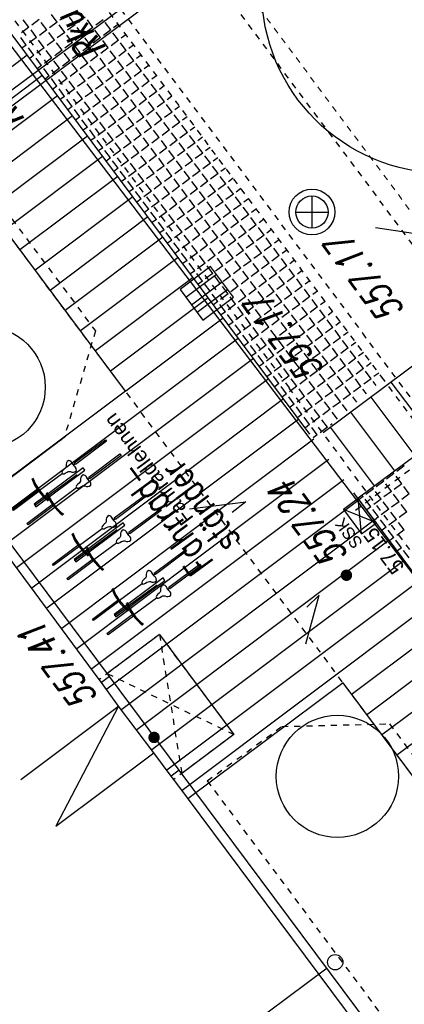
# Model space of a CAD drawing. Header units: metres. Extents: x 2 to 485, y 6 to 594.
# Tile 96 of 176: x 268.16 to 274.45, y 340.83 to 356.95. Entities that reach past the tile are written whole.
import ezdxf
from ezdxf.enums import TextEntityAlignment as Align

# ---------------------------------------------------------------- set-up
doc = ezdxf.new("R2010")
doc.units = ezdxf.units.M
doc.header["$LTSCALE"] = 0.0125
for name, pattern in [('237-14_Züricher Str._GL_3_RW_2014-11-28_bea$0$STRICHLINIE2', [9.525, 6.35, -3.175]), ('237-14_Züricher Str._GL_3_RW_2014-11-28_bea$0$STRICHPUNKT2', [12.7, 6.35, -3.175, 0, -3.175]), ('250', [0]), ('260241_A_bea$0$GESTRICHELTX2', [0.7, 0.5, -0.2]), ('260241_A_bea$0$PUNKTIERT', [0.2, 0, -0.2]), ('GESTRICHELT', [0.4, 0.2, -0.2]), ('GEWOFAG_Hof 2_141023_Grundriss_bea$0$AUSGEZOGEN', [0]), ('GEWOFAG_Hof 2_141023_Grundriss_bea$0$VERDECKT2_S2', [0.15, 0.1, -0.05])]:
    doc.linetypes.add(name, pattern=pattern)
for name, color, linetype in [('237-14_Züricher Str._GL_3_RW_2014-11-28_bea$0$__Steiger', 251, 'Continuous'), ('237-14_Züricher Str._GL_3_RW_2014-11-28_bea$0$_GRU_Drainage', 54, '237-14_Züricher Str._GL_3_RW_2014-11-28_bea$0$STRICHPUNKT2'), ('237-14_Züricher Str._GL_3_RW_2014-11-28_bea$0$_GRU_Medien', 230, 'Continuous'), ('237-14_Züricher Str._GL_3_RW_2014-11-28_bea$0$_GRU_Regenwasser', 150, '237-14_Züricher Str._GL_3_RW_2014-11-28_bea$0$STRICHLINIE2'), ('260241_A_bea$0$B07_FLSTGR', 9, 'Continuous'), ('260241_A_bea$0$B10_GEBAEUDE', 1, 'Continuous'), ('260241_A_bea$0$B13_GEB_ZUBEHOER', 12, 'Continuous'), ('260241_A_bea$0$B14_GEB_ZUB_GESTR', 12, 'Continuous'), ('260241_A_bea$0$B25_EINFASS_GEPKT', 7, '260241_A_bea$0$PUNKTIERT'), ('260241_A_bea$0$B28_VEINFASS_TXT', 5, 'Continuous'), ('260241_A_bea$0$B34_ZUBEHOER_1', 6, 'Continuous'), ('260241_A_bea$0$B53_HAUPTHOEHEN', 4, 'Continuous'), ('260241_A_bea$0$B54_HOEHEN', 253, 'Continuous'), ('f_baum', 3, 'Continuous'), ('f_entwässerung', 170, 'Continuous'), ('f_fahrrad', 201, 'Continuous'), ('f_fahrradbügel', 152, 'Continuous'), ('f_feuerwehr', 10, 'Continuous'), ('f_schraff', 251, 'Continuous'), ('f_text_100', 7, 'Continuous'), ('f_weg', 2, 'Continuous')]:
    doc.layers.add(name, color=color, linetype=linetype)
doc.layers.add('GEWOFAG_Hof 2_141023_Grundriss_bea$0$STANDARD', color=7, linetype='GEWOFAG_Hof 2_141023_Grundriss_bea$0$AUSGEZOGEN', lineweight=13)
doc.styles.add('237-14_Züricher Str._GL_3_RW_2014-11-28_bea$0$STANDARD', font='isocp.shx')
doc.styles.add('260241_A_bea$0$ROMANS', font='ROMANS')

# ---------------------------------------------------------------- blocks, each defined once
blk = doc.blocks.new('260241_A_bea$0$HOEHENPKT_ZENTR')
at = {"const_width": 0.75}
blk.add_lwpolyline([(-0.375, 0, 1), (0.375, 0, 1)], format="xyb", close=True, dxfattribs=at)
blk = doc.blocks.new('237-14_Züricher Str._GL_3_RW_2014-11-28_bea$0$2ENDPNO1')
for p, q in [((15, 15), (11.5, 12.5)), ((12.5, 11.5), (15, 15)), ((11.5, 12.5), (12.5, 11.5))]:
    blk.add_line(p, q)
at = {"color": 0}
blk.add_line((0, 0), (12, 12), dxfattribs=at)
blk.add_solid([(11.5, 12.5), (12.5, 11.5), (15, 15)], dxfattribs=at)
at = {"style": '237-14_Züricher Str._GL_3_RW_2014-11-28_bea$0$STANDARD', "width": 0.496216, "flags": 9}
blk.add_attdef('BEZEICHNUNG', text='', height=0.1, rotation=45, dxfattribs=at).set_placement((11.5, 11), (12.21, 11.71), align=Align.FIT)

msp = doc.modelspace()

# ---------------------------------------------------------------- linework, layer by layer
at = {"color": 252}
for p, q in [((272.941, 354.067), (272.941, 353.542)), ((272.678, 353.804), (273.203, 353.804)), ((271.283, 352.911), (270.782, 352.537)), ((271.657, 352.41), (271.283, 352.911)), ((270.876, 352.411), (271.376, 352.786)), ((270.969, 352.286), (271.47, 352.66)), ((270.782, 352.537), (271.156, 352.036)), ((271.563, 352.535), (271.063, 352.161)), ((271.156, 352.036), (271.657, 352.41))]:
    msp.add_line(p, q, dxfattribs=at)
for centre, major_axis, start_param, end_param in [((272.941, 353.804), (-0.265, 0.265), 3.926991, 10.210176), ((272.941, 353.804), (-0.186, 0.186), 3.926991, 10.210176), ((273.321, 341.521), (0.0884, 0.0884), 5.497787, 11.780972)]:
    msp.add_ellipse(centre, major_axis=major_axis, ratio=1, start_param=start_param, end_param=end_param, dxfattribs=at)
at = {"layer": '237-14_Züricher Str._GL_3_RW_2014-11-28_bea$0$_GRU_Drainage'}
msp.add_line((280.931, 344.773), (269.735, 359.779), dxfattribs=at)
at = {"layer": '237-14_Züricher Str._GL_3_RW_2014-11-28_bea$0$_GRU_Medien'}
for p, q in [((288.446, 371.012), (264.476, 353.154)), ((288.566, 370.852), (264.601, 352.985))]:
    msp.add_line(p, q, dxfattribs=at)
at = {"layer": '237-14_Züricher Str._GL_3_RW_2014-11-28_bea$0$_GRU_Regenwasser', "ltscale": 0.05}
msp.add_line((273.655, 348.924), (275.298, 350.15), dxfattribs=at)
at = {"layer": '260241_A_bea$0$B07_FLSTGR', "color": 30, "linetype": 'Continuous'}
msp.add_line((322.482, 284.91), (252.442, 377), dxfattribs=at)
at = {"layer": '260241_A_bea$0$B10_GEBAEUDE', "color": 7, "linetype": 'Continuous'}
for p, q in [((269.46, 346.149), (263.713, 353.913)), ((269.496, 346.101), (269.46, 346.149)), ((269.777, 345.716), (269.496, 346.101)), ((270.352, 344.95), (269.777, 345.716)), ((270.639, 344.569), (270.352, 344.95)), ((270.68, 344.514), (270.639, 344.569)), ((278.721, 333.726), (270.68, 344.514)), ((273.187, 341.424), (264.557, 334.987))]:
    msp.add_line(p, q, dxfattribs=at)
at = {"layer": '260241_A_bea$0$B13_GEB_ZUBEHOER', "color": 7, "linetype": 'Continuous'}
for p, q in [((269.628, 346.198), (263.74, 354.095)), ((270.444, 346.887), (269.591, 346.247)), ((270.444, 346.887), (271.66, 345.251)), ((269.628, 346.198), (269.496, 346.101)), ((270.77, 344.667), (269.628, 346.198)), ((268.175, 344.514), (269.777, 345.716)), ((269.777, 345.716), (268.751, 343.748)), ((271.66, 345.251), (270.811, 344.612)), ((268.751, 343.748), (270.352, 344.95)), ((270.77, 344.667), (270.639, 344.569)), ((278.889, 333.775), (270.77, 344.667))]:
    msp.add_line(p, q, dxfattribs=at)
at = {"layer": '260241_A_bea$0$B14_GEB_ZUB_GESTR', "color": 7, "linetype": '260241_A_bea$0$GESTRICHELTX2'}
for p, q in [((270.444, 346.887), (270.811, 344.612)), ((269.591, 346.247), (271.66, 345.251))]:
    msp.add_line(p, q, dxfattribs=at)
at = {"layer": '260241_A_bea$0$B25_EINFASS_GEPKT', "color": 7, "linetype": '260241_A_bea$0$PUNKTIERT', "ltscale": 0.5}
for p, q in [((261.254, 366.068), (272.569, 350.923)), ((263.729, 359.464), (269.397, 351.858)), ((268.734, 358.562), (273.771, 351.82)), ((269.397, 351.858), (268.888, 350.115)), ((284.35, 337.63), (273.771, 351.82)), ((283.148, 336.733), (272.569, 350.923)), ((268.888, 350.115), (267.675, 349.216)), ((270.444, 346.887), (269.46, 346.149)), ((270.444, 346.887), (271.66, 345.251)), ((271.226, 344.491), (272.449, 345.382)), ((272.449, 345.382), (274.212, 345.424)), ((274.212, 345.424), (278.686, 339.442)), ((271.66, 345.251), (270.68, 344.514)), ((271.226, 344.491), (276.955, 336.793))]:
    msp.add_line(p, q, dxfattribs=at)
at = {"layer": '260241_A_bea$0$B34_ZUBEHOER_1', "color": 252, "linetype": 'Continuous'}
for p, q in [((269.098, 349.5), (268.408, 348.999)), ((269.753, 348.599), (269.063, 348.098)), ((270.408, 347.697), (269.718, 347.197))]:
    msp.add_line(p, q, dxfattribs=at)
at = {"layer": 'f_baum', "ltscale": 0.5}
msp.add_circle((275.116, 357.439), 3, dxfattribs=at)
at = {"layer": 'f_baum'}
for centre in [(267.576, 350.936), (273.357, 344.565)]:
    msp.add_circle(centre, 1, dxfattribs=at)
at = {"layer": 'f_entwässerung', "color": 170}
for p, q in [((273.696, 349.115), (273.455, 348.935)), ((273.995, 348.714), (273.696, 349.115)), ((273.754, 348.535), (273.696, 349.115)), ((273.455, 348.935), (273.754, 348.535)), ((273.995, 348.714), (273.455, 348.935)), ((273.754, 348.535), (273.995, 348.714))]:
    msp.add_line(p, q, dxfattribs=at)
at = {"layer": 'f_fahrrad'}
for p, q in [((268.922, 349.699), (268.916, 349.676)), ((268.916, 349.676), (268.918, 349.649)), ((268.937, 349.719), (268.922, 349.699)), ((268.96, 349.738), (268.937, 349.719)), ((268.994, 349.726), (268.96, 349.738)), ((269.013, 349.704), (268.994, 349.726)), ((269.021, 349.686), (269.013, 349.704)), ((269.053, 349.643), (269.018, 349.691)), ((269.037, 349.665), (269.021, 349.686)), ((269.037, 349.665), (269.061, 349.683)), ((269.053, 349.643), (269.037, 349.665)), ((269.037, 349.665), (269.037, 349.665)), ((269.037, 349.665), (269.037, 349.665)), ((269.037, 349.665), (269.037, 349.665)), ((269.037, 349.665), (269.037, 349.665)), ((268.48, 349.249), (268.852, 349.526)), ((268.852, 349.56), (268.845, 349.543)), ((268.845, 349.543), (268.851, 349.527)), ((268.851, 349.527), (268.865, 349.516)), ((268.869, 349.577), (268.852, 349.56)), ((268.865, 349.516), (268.883, 349.518)), ((268.892, 349.599), (268.869, 349.577)), ((268.883, 349.518), (268.904, 349.529)), ((268.906, 349.614), (268.892, 349.599)), ((268.904, 349.529), (268.932, 349.545)), ((268.916, 349.633), (268.906, 349.614)), ((268.918, 349.649), (268.916, 349.633)), ((268.932, 349.545), (268.95, 349.554)), ((268.95, 349.554), (268.972, 349.558)), ((268.972, 349.558), (268.987, 349.555)), ((268.987, 349.555), (269.012, 349.545)), ((269.012, 349.545), (269.036, 349.544)), ((269.036, 349.544), (269.06, 349.552)), ((269.068, 349.63), (269.053, 349.643)), ((269.06, 349.552), (269.085, 349.57)), ((269.083, 349.605), (269.068, 349.63)), ((269.085, 349.57), (269.083, 349.605)), ((269.198, 349.504), (269.174, 349.485)), ((269.231, 349.492), (269.198, 349.504)), ((269.106, 349.343), (269.089, 349.326)), ((269.13, 349.364), (269.106, 349.343)), ((269.143, 349.38), (269.13, 349.364)), ((269.154, 349.399), (269.143, 349.38)), ((269.159, 349.465), (269.153, 349.441)), ((269.153, 349.441), (269.155, 349.415)), ((269.155, 349.415), (269.154, 349.399)), ((269.174, 349.485), (269.159, 349.465)), ((269.25, 349.47), (269.231, 349.492)), ((269.259, 349.452), (269.25, 349.47)), ((269.29, 349.409), (269.255, 349.456)), ((269.274, 349.43), (269.259, 349.452)), ((269.274, 349.43), (269.299, 349.448)), ((269.29, 349.409), (269.274, 349.43)), ((269.274, 349.43), (269.274, 349.43)), ((269.274, 349.43), (269.274, 349.43)), ((269.274, 349.43), (269.274, 349.43)), ((269.274, 349.43), (269.274, 349.43)), ((269.306, 349.395), (269.29, 349.409)), ((269.32, 349.371), (269.306, 349.395)), ((269.323, 349.335), (269.32, 349.371)), ((268.718, 349.015), (269.089, 349.292)), ((269.089, 349.326), (269.082, 349.309)), ((269.082, 349.309), (269.088, 349.293)), ((269.088, 349.293), (269.102, 349.282)), ((269.102, 349.282), (269.12, 349.284)), ((269.12, 349.284), (269.142, 349.295)), ((269.142, 349.295), (269.169, 349.311)), ((269.169, 349.311), (269.188, 349.32)), ((269.188, 349.32), (269.209, 349.324)), ((269.209, 349.324), (269.224, 349.32)), ((269.224, 349.32), (269.25, 349.311)), ((269.25, 349.311), (269.274, 349.31)), ((269.274, 349.31), (269.297, 349.318)), ((269.297, 349.318), (269.323, 349.335)), ((269.547, 348.697), (269.524, 348.676)), ((269.561, 348.712), (269.547, 348.697)), ((269.571, 348.732), (269.561, 348.712)), ((269.577, 348.798), (269.571, 348.774)), ((269.571, 348.774), (269.573, 348.747)), ((269.573, 348.747), (269.571, 348.732)), ((269.592, 348.818), (269.577, 348.798)), ((269.615, 348.837), (269.592, 348.818)), ((269.649, 348.824), (269.615, 348.837)), ((269.668, 348.803), (269.649, 348.824)), ((269.676, 348.784), (269.668, 348.803)), ((269.708, 348.742), (269.673, 348.789)), ((269.692, 348.763), (269.676, 348.784)), ((269.692, 348.763), (269.716, 348.781)), ((269.708, 348.742), (269.692, 348.763)), ((269.692, 348.763), (269.692, 348.763)), ((269.692, 348.763), (269.692, 348.763)), ((269.692, 348.763), (269.692, 348.763)), ((269.692, 348.763), (269.692, 348.763)), ((269.723, 348.728), (269.708, 348.742)), ((269.738, 348.704), (269.723, 348.728)), ((269.74, 348.668), (269.738, 348.704)), ((269.135, 348.348), (269.507, 348.625)), ((269.507, 348.658), (269.5, 348.642)), ((269.5, 348.642), (269.506, 348.625)), ((269.506, 348.625), (269.52, 348.615)), ((269.524, 348.676), (269.507, 348.658)), ((269.52, 348.615), (269.538, 348.617)), ((269.538, 348.617), (269.559, 348.628)), ((269.559, 348.628), (269.587, 348.644)), ((269.587, 348.644), (269.605, 348.652)), ((269.605, 348.652), (269.627, 348.657)), ((269.627, 348.657), (269.642, 348.653)), ((269.642, 348.653), (269.667, 348.644)), ((269.667, 348.644), (269.691, 348.643)), ((269.691, 348.643), (269.715, 348.651)), ((269.715, 348.651), (269.74, 348.668)), ((269.814, 348.563), (269.808, 348.54)), ((269.808, 348.54), (269.81, 348.513)), ((269.829, 348.583), (269.814, 348.563)), ((269.853, 348.603), (269.829, 348.583)), ((269.886, 348.59), (269.853, 348.603)), ((269.905, 348.569), (269.886, 348.59)), ((269.914, 348.55), (269.905, 348.569)), ((269.945, 348.507), (269.91, 348.555)), ((269.929, 348.529), (269.914, 348.55)), ((269.929, 348.529), (269.954, 348.547)), ((269.373, 348.113), (269.744, 348.39)), ((269.744, 348.424), (269.737, 348.407)), ((269.737, 348.407), (269.743, 348.391)), ((269.743, 348.391), (269.757, 348.381)), ((269.761, 348.441), (269.744, 348.424)), ((269.757, 348.381), (269.775, 348.382)), ((269.785, 348.463), (269.761, 348.441)), ((269.775, 348.382), (269.797, 348.393)), ((269.798, 348.478), (269.785, 348.463)), ((269.797, 348.393), (269.824, 348.41)), ((269.809, 348.497), (269.798, 348.478)), ((269.81, 348.513), (269.809, 348.497)), ((269.824, 348.41), (269.843, 348.418)), ((269.843, 348.418), (269.864, 348.423)), ((269.864, 348.423), (269.879, 348.419)), ((269.879, 348.419), (269.905, 348.409)), ((269.905, 348.409), (269.929, 348.408)), ((269.945, 348.507), (269.929, 348.529)), ((269.929, 348.529), (269.929, 348.529)), ((269.929, 348.529), (269.929, 348.529)), ((269.929, 348.529), (269.929, 348.529)), ((269.929, 348.529), (269.929, 348.529)), ((269.929, 348.408), (269.952, 348.417)), ((269.961, 348.494), (269.945, 348.507)), ((269.952, 348.417), (269.978, 348.434)), ((269.975, 348.469), (269.961, 348.494)), ((269.978, 348.434), (269.975, 348.469)), ((270.231, 347.897), (270.225, 347.874)), ((270.246, 347.917), (270.231, 347.897)), ((270.27, 347.936), (270.246, 347.917)), ((270.303, 347.924), (270.27, 347.936)), ((270.322, 347.902), (270.303, 347.924)), ((270.331, 347.884), (270.322, 347.902)), ((270.362, 347.841), (270.327, 347.888)), ((270.161, 347.758), (270.154, 347.741)), ((270.154, 347.741), (270.16, 347.725)), ((270.178, 347.775), (270.161, 347.758)), ((270.202, 347.797), (270.178, 347.775)), ((270.192, 347.716), (270.214, 347.727)), ((270.215, 347.812), (270.202, 347.797)), ((270.214, 347.727), (270.241, 347.743)), ((270.226, 347.831), (270.215, 347.812)), ((270.225, 347.874), (270.227, 347.847)), ((270.227, 347.847), (270.226, 347.831)), ((270.241, 347.743), (270.26, 347.752)), ((270.26, 347.752), (270.281, 347.756)), ((270.281, 347.756), (270.296, 347.753)), ((270.296, 347.753), (270.322, 347.743)), ((270.322, 347.743), (270.346, 347.742)), ((270.346, 347.862), (270.331, 347.884)), ((270.346, 347.862), (270.371, 347.88)), ((270.362, 347.841), (270.346, 347.862)), ((270.346, 347.862), (270.346, 347.862)), ((270.346, 347.862), (270.346, 347.862)), ((270.346, 347.862), (270.346, 347.862)), ((270.346, 347.862), (270.346, 347.862)), ((270.346, 347.742), (270.369, 347.75)), ((270.378, 347.828), (270.362, 347.841)), ((270.369, 347.75), (270.395, 347.767)), ((270.392, 347.803), (270.378, 347.828)), ((270.395, 347.767), (270.392, 347.803)), ((269.79, 347.447), (270.161, 347.724)), ((270.16, 347.725), (270.174, 347.714)), ((270.174, 347.714), (270.192, 347.716)), ((270.453, 347.577), (270.439, 347.562)), ((270.463, 347.597), (270.453, 347.577)), ((270.469, 347.663), (270.462, 347.639)), ((270.462, 347.639), (270.464, 347.612)), ((270.464, 347.612), (270.463, 347.597)), ((270.483, 347.683), (270.469, 347.663)), ((270.507, 347.702), (270.483, 347.683)), ((270.54, 347.689), (270.507, 347.702)), ((270.56, 347.668), (270.54, 347.689)), ((270.568, 347.649), (270.56, 347.668)), ((270.6, 347.607), (270.565, 347.654)), ((270.584, 347.628), (270.568, 347.649)), ((270.584, 347.628), (270.608, 347.646)), ((270.6, 347.607), (270.584, 347.628)), ((270.584, 347.628), (270.584, 347.628)), ((270.584, 347.628), (270.584, 347.628)), ((270.584, 347.628), (270.584, 347.628)), ((270.584, 347.628), (270.584, 347.628)), ((270.615, 347.593), (270.6, 347.607)), ((270.63, 347.569), (270.615, 347.593)), ((270.632, 347.533), (270.63, 347.569)), ((270.027, 347.213), (270.399, 347.49)), ((270.399, 347.523), (270.392, 347.507)), ((270.392, 347.507), (270.398, 347.491)), ((270.398, 347.491), (270.412, 347.48)), ((270.415, 347.541), (270.399, 347.523)), ((270.412, 347.48), (270.43, 347.482)), ((270.439, 347.562), (270.415, 347.541)), ((270.43, 347.482), (270.451, 347.493)), ((270.451, 347.493), (270.479, 347.509)), ((270.479, 347.509), (270.497, 347.518)), ((270.497, 347.518), (270.518, 347.522)), ((270.518, 347.522), (270.534, 347.518)), ((270.534, 347.518), (270.559, 347.509)), ((270.559, 347.509), (270.583, 347.508)), ((270.583, 347.508), (270.607, 347.516)), ((270.607, 347.516), (270.632, 347.533))]:
    msp.add_line(p, q, dxfattribs=at)
for points in [[(269.58, 350.053), (269.069, 349.672), (269.051, 349.696), (269.562, 350.077)], [(269.817, 349.819), (269.306, 349.438), (269.288, 349.462), (269.799, 349.843)], [(268.472, 349.227), (268.057, 348.917), (268.039, 348.941), (268.454, 349.251)], [(268.709, 348.993), (268.294, 348.683), (268.276, 348.707), (268.691, 349.017)], [(270.235, 349.152), (269.724, 348.771), (269.706, 348.795), (270.217, 349.176)], [(270.472, 348.917), (269.961, 348.537), (269.943, 348.561), (270.454, 348.942)], [(269.127, 348.325), (268.712, 348.016), (268.694, 348.04), (269.109, 348.349)], [(270.889, 348.251), (270.378, 347.87), (270.36, 347.894), (270.871, 348.275)], [(269.364, 348.091), (268.949, 347.781), (268.931, 347.805), (269.346, 348.115)], [(271.126, 348.017), (270.616, 347.636), (270.598, 347.66), (271.108, 348.041)], [(269.781, 347.425), (269.366, 347.115), (269.348, 347.139), (269.763, 347.449)], [(270.019, 347.19), (269.603, 346.881), (269.585, 346.905), (270.001, 347.214)]]:
    msp.add_lwpolyline(points, close=True, dxfattribs=at)
for centre, radius, start, end in [((269.092, 349.705), 0.783, 199.8541, 233.2623), ((269.092, 349.705), 0.763, 199.3978, 233.7088), ((269.329, 349.471), 0.783, 199.8541, 233.2623), ((269.329, 349.471), 0.763, 199.3978, 233.7088), ((269.747, 348.804), 0.783, 199.8541, 233.2623), ((269.747, 348.804), 0.763, 199.3978, 233.7088), ((269.984, 348.569), 0.783, 199.8541, 233.2623), ((269.984, 348.569), 0.763, 199.3978, 233.7088), ((270.401, 347.903), 0.783, 199.8541, 233.2623), ((270.401, 347.903), 0.763, 199.3978, 233.7088), ((270.638, 347.669), 0.783, 199.8541, 233.2623), ((270.638, 347.669), 0.763, 199.3978, 233.7088)]:
    msp.add_arc(centre, radius, start, end, dxfattribs=at)
at = {"layer": 'f_fahrradbügel', "linetype": '250'}
for p, q in [((269.195, 349.616), (268.393, 349.019)), ((268.423, 348.979), (269.225, 349.576)), ((269.225, 349.576), (269.195, 349.616)), ((268.393, 349.019), (268.423, 348.979)), ((269.85, 348.715), (269.048, 348.118)), ((269.88, 348.675), (269.85, 348.715)), ((269.078, 348.078), (269.88, 348.675)), ((269.048, 348.118), (269.078, 348.078)), ((270.505, 347.814), (269.703, 347.217)), ((269.732, 347.177), (270.535, 347.774)), ((270.535, 347.774), (270.505, 347.814)), ((269.703, 347.217), (269.732, 347.177))]:
    msp.add_line(p, q, dxfattribs=at)
at = {"layer": 'f_feuerwehr', "linetype": 'GESTRICHELT'}
for p, q in [((274.115, 351.058), (268.594, 358.458)), ((315.896, 289.209), (266.222, 355.785)), ((309.421, 303.739), (274.109, 351.067))]:
    msp.add_line(p, q, dxfattribs=at)
at = {"layer": 'f_schraff', "linetype": 'Continuous'}
for p, q in [((268.308, 356.831), (268.217, 356.953)), ((268.476, 356.956), (268.354, 356.865)), ((268.77, 356.913), (268.679, 357.036)), ((268.938, 357.039), (268.816, 356.948)), ((269.063, 356.871), (268.972, 356.993)), ((269.231, 356.996), (269.109, 356.905)), ((269.356, 356.828), (269.265, 356.95)), ((269.524, 356.953), (269.402, 356.862)), ((268.308, 356.831), (268.186, 356.74)), ((268.434, 356.663), (268.343, 356.785)), ((268.602, 356.788), (268.48, 356.697)), ((268.602, 356.788), (268.511, 356.91)), ((268.77, 356.913), (268.648, 356.822)), ((268.895, 356.745), (268.804, 356.868)), ((269.063, 356.871), (268.941, 356.78)), ((269.188, 356.703), (269.097, 356.825)), ((269.356, 356.828), (269.234, 356.737)), ((269.482, 356.66), (269.39, 356.782)), ((269.649, 356.785), (269.527, 356.694)), ((269.649, 356.785), (269.558, 356.908)), ((269.769, 356.875), (269.695, 356.82)), ((268.266, 356.537), (268.175, 356.66)), ((268.434, 356.663), (268.312, 356.572)), ((268.559, 356.495), (268.468, 356.617)), ((268.727, 356.62), (268.605, 356.529)), ((268.727, 356.62), (268.636, 356.742)), ((268.895, 356.745), (268.773, 356.654)), ((269.02, 356.578), (268.929, 356.7)), ((269.188, 356.703), (269.066, 356.612)), ((269.314, 356.535), (269.222, 356.657)), ((269.482, 356.66), (269.359, 356.569)), ((269.607, 356.492), (269.516, 356.614)), ((269.775, 356.618), (269.653, 356.526)), ((269.775, 356.618), (269.684, 356.74)), ((269.895, 356.707), (269.821, 356.652)), ((268.266, 356.537), (268.195, 356.485)), ((268.391, 356.37), (268.3, 356.492)), ((268.559, 356.495), (268.437, 356.404)), ((268.684, 356.327), (268.593, 356.449)), ((268.852, 356.452), (268.73, 356.361)), ((268.852, 356.452), (268.761, 356.574)), ((269.02, 356.578), (268.898, 356.486)), ((269.146, 356.41), (269.055, 356.532)), ((269.314, 356.535), (269.191, 356.444)), ((269.439, 356.367), (269.348, 356.489)), ((269.607, 356.492), (269.485, 356.401)), ((269.732, 356.324), (269.641, 356.446)), ((269.9, 356.45), (269.778, 356.358)), ((269.9, 356.45), (269.809, 356.572)), ((270.02, 356.539), (269.946, 356.484)), ((268.281, 356.37), (266.679, 355.166)), ((268.391, 356.37), (268.321, 356.317)), ((268.516, 356.202), (268.425, 356.324)), ((268.684, 356.327), (268.562, 356.236)), ((268.81, 356.159), (268.719, 356.281)), ((268.978, 356.284), (268.856, 356.193)), ((268.978, 356.284), (268.887, 356.406)), ((269.146, 356.41), (269.023, 356.318)), ((269.271, 356.242), (269.18, 356.364)), ((269.439, 356.367), (269.317, 356.276)), ((269.564, 356.199), (269.473, 356.321)), ((269.732, 356.324), (269.61, 356.233)), ((269.857, 356.156), (269.766, 356.278)), ((270.025, 356.282), (269.903, 356.191)), ((270.025, 356.282), (269.934, 356.404)), ((270.145, 356.371), (270.071, 356.316)), ((268.516, 356.202), (268.446, 356.149)), ((268.642, 356.034), (268.551, 356.156)), ((268.81, 356.159), (268.688, 356.068)), ((268.935, 355.991), (268.844, 356.113)), ((269.103, 356.116), (268.981, 356.025)), ((269.103, 356.116), (269.012, 356.238)), ((269.271, 356.242), (269.149, 356.15)), ((269.396, 356.074), (269.305, 356.196)), ((269.564, 356.199), (269.442, 356.108)), ((269.69, 356.031), (269.598, 356.153)), ((269.857, 356.156), (269.735, 356.065)), ((269.983, 355.988), (269.892, 356.111)), ((270.151, 356.114), (270.029, 356.023)), ((270.151, 356.114), (270.06, 356.236)), ((270.271, 356.203), (270.197, 356.148)), ((268.528, 356.039), (266.926, 354.836)), ((268.642, 356.034), (268.572, 355.981)), ((268.767, 355.866), (268.676, 355.988)), ((268.935, 355.991), (268.813, 355.9)), ((269.228, 355.948), (269.106, 355.857)), ((269.228, 355.948), (269.137, 356.07)), ((269.396, 356.074), (269.274, 355.983)), ((269.522, 355.906), (269.43, 356.028)), ((269.69, 356.031), (269.567, 355.94)), ((269.815, 355.863), (269.724, 355.985)), ((269.983, 355.988), (269.861, 355.897)), ((270.276, 355.946), (270.185, 356.068)), ((270.396, 356.035), (270.322, 355.98)), ((268.767, 355.866), (268.697, 355.813)), ((268.892, 355.698), (268.801, 355.82)), ((269.06, 355.823), (268.938, 355.732)), ((269.06, 355.823), (268.969, 355.945)), ((269.354, 355.78), (269.262, 355.903)), ((269.522, 355.906), (269.399, 355.815)), ((269.647, 355.738), (269.556, 355.86)), ((269.815, 355.863), (269.693, 355.772)), ((269.94, 355.695), (269.849, 355.817)), ((270.108, 355.82), (269.986, 355.729)), ((270.108, 355.82), (270.017, 355.943)), ((270.276, 355.946), (270.154, 355.855)), ((270.401, 355.778), (270.31, 355.9)), ((270.522, 355.868), (270.447, 355.812)), ((268.774, 355.708), (267.173, 354.505)), ((268.892, 355.698), (268.822, 355.645)), ((269.018, 355.53), (268.927, 355.652)), ((269.186, 355.655), (269.064, 355.564)), ((269.186, 355.655), (269.095, 355.777)), ((269.354, 355.78), (269.231, 355.689)), ((269.479, 355.612), (269.388, 355.735)), ((269.647, 355.738), (269.525, 355.647)), ((269.772, 355.57), (269.681, 355.692)), ((269.94, 355.695), (269.818, 355.604)), ((270.065, 355.527), (269.974, 355.649)), ((270.233, 355.652), (270.111, 355.561)), ((270.233, 355.652), (270.142, 355.775)), ((270.401, 355.778), (270.279, 355.687)), ((270.527, 355.61), (270.436, 355.732)), ((270.647, 355.7), (270.572, 355.644)), ((269.018, 355.53), (268.948, 355.477)), ((269.143, 355.362), (269.052, 355.484)), ((269.311, 355.487), (269.189, 355.396)), ((269.311, 355.487), (269.22, 355.609)), ((269.479, 355.612), (269.357, 355.521)), ((269.604, 355.444), (269.513, 355.567)), ((269.772, 355.57), (269.65, 355.479)), ((269.898, 355.402), (269.806, 355.524)), ((270.065, 355.527), (269.943, 355.436)), ((270.191, 355.359), (270.1, 355.481)), ((270.359, 355.485), (270.237, 355.393)), ((270.359, 355.485), (270.268, 355.607)), ((270.527, 355.61), (270.405, 355.519)), ((270.652, 355.442), (270.561, 355.564)), ((270.772, 355.532), (270.698, 355.476)), ((269.021, 355.377), (267.421, 354.175)), ((269.143, 355.362), (269.073, 355.31)), ((269.268, 355.194), (269.177, 355.316)), ((269.436, 355.319), (269.314, 355.228)), ((269.436, 355.319), (269.345, 355.441)), ((269.604, 355.444), (269.482, 355.353)), ((269.73, 355.277), (269.638, 355.399)), ((269.898, 355.402), (269.775, 355.311)), ((270.023, 355.234), (269.932, 355.356)), ((270.191, 355.359), (270.069, 355.268)), ((270.316, 355.191), (270.225, 355.313)), ((270.484, 355.317), (270.362, 355.225)), ((270.484, 355.317), (270.393, 355.439)), ((270.652, 355.442), (270.53, 355.351)), ((270.777, 355.274), (270.686, 355.396)), ((270.898, 355.364), (270.823, 355.308)), ((269.268, 355.194), (269.198, 355.142)), ((269.394, 355.026), (269.303, 355.148)), ((269.562, 355.151), (269.439, 355.06)), ((269.562, 355.151), (269.47, 355.273)), ((269.73, 355.277), (269.607, 355.185)), ((269.855, 355.109), (269.764, 355.231)), ((270.023, 355.234), (269.901, 355.143)), ((270.148, 355.066), (270.057, 355.188)), ((270.316, 355.191), (270.194, 355.1)), ((270.441, 355.023), (270.35, 355.145)), ((270.609, 355.149), (270.487, 355.057)), ((270.609, 355.149), (270.518, 355.271)), ((270.777, 355.274), (270.655, 355.183)), ((270.903, 355.106), (270.811, 355.228)), ((271.023, 355.196), (270.948, 355.14)), ((269.268, 355.046), (267.668, 353.844)), ((269.394, 355.026), (269.324, 354.974)), ((269.519, 354.858), (269.428, 354.98)), ((269.687, 354.983), (269.565, 354.892)), ((269.687, 354.983), (269.596, 355.105)), ((269.855, 355.109), (269.733, 355.017)), ((269.98, 354.941), (269.889, 355.063)), ((270.148, 355.066), (270.026, 354.975)), ((270.273, 354.898), (270.182, 355.02)), ((270.441, 355.023), (270.319, 354.932)), ((270.735, 354.981), (270.613, 354.89)), ((270.735, 354.981), (270.644, 355.103)), ((270.903, 355.106), (270.78, 355.015)), ((271.028, 354.938), (270.937, 355.06)), ((271.149, 355.028), (271.074, 354.972)), ((269.519, 354.858), (269.449, 354.806)), ((269.812, 354.815), (269.721, 354.937)), ((269.98, 354.941), (269.858, 354.849)), ((270.106, 354.773), (270.014, 354.895)), ((270.273, 354.898), (270.151, 354.807)), ((270.399, 354.73), (270.308, 354.852)), ((270.567, 354.855), (270.445, 354.764)), ((270.567, 354.855), (270.476, 354.978)), ((270.86, 354.813), (270.769, 354.935)), ((271.028, 354.938), (270.906, 354.847)), ((271.153, 354.77), (271.062, 354.892)), ((271.274, 354.86), (271.199, 354.804)), ((269.515, 354.715), (267.915, 353.514)), ((269.644, 354.69), (269.553, 354.812)), ((269.644, 354.69), (269.575, 354.638)), ((269.812, 354.815), (269.69, 354.724)), ((269.938, 354.647), (269.846, 354.77)), ((270.106, 354.773), (269.983, 354.682)), ((270.231, 354.605), (270.14, 354.727)), ((270.399, 354.73), (270.277, 354.639)), ((270.524, 354.562), (270.433, 354.684)), ((270.692, 354.687), (270.57, 354.596)), ((270.692, 354.687), (270.601, 354.81)), ((270.86, 354.813), (270.738, 354.722)), ((270.985, 354.645), (270.894, 354.767)), ((271.153, 354.77), (271.031, 354.679)), ((271.279, 354.602), (271.187, 354.724)), ((271.4, 354.692), (271.324, 354.636)), ((269.77, 354.522), (269.678, 354.644)), ((269.77, 354.522), (269.7, 354.47)), ((269.938, 354.647), (269.815, 354.556)), ((270.063, 354.479), (269.972, 354.602)), ((270.231, 354.605), (270.109, 354.514)), ((270.356, 354.437), (270.265, 354.559)), ((270.524, 354.562), (270.402, 354.471)), ((270.649, 354.394), (270.558, 354.516)), ((270.817, 354.519), (270.695, 354.428)), ((270.817, 354.519), (270.726, 354.642)), ((270.985, 354.645), (270.863, 354.554)), ((271.111, 354.477), (271.019, 354.599)), ((271.279, 354.602), (271.156, 354.511)), ((271.404, 354.434), (271.313, 354.556)), ((271.525, 354.524), (271.45, 354.468)), ((269.762, 354.385), (268.162, 353.183)), ((269.895, 354.354), (269.804, 354.476)), ((269.895, 354.354), (269.825, 354.302)), ((270.063, 354.479), (269.941, 354.388)), ((270.188, 354.311), (270.097, 354.434)), ((270.356, 354.437), (270.234, 354.346)), ((270.481, 354.269), (270.39, 354.391)), ((270.649, 354.394), (270.527, 354.303)), ((270.775, 354.226), (270.684, 354.348)), ((270.943, 354.351), (270.821, 354.26)), ((270.943, 354.351), (270.852, 354.474)), ((271.111, 354.477), (270.988, 354.386)), ((271.236, 354.309), (271.145, 354.431)), ((271.404, 354.434), (271.282, 354.343)), ((271.529, 354.266), (271.438, 354.388)), ((271.65, 354.357), (271.575, 354.3)), ((270.02, 354.186), (269.929, 354.308)), ((270.02, 354.186), (269.951, 354.134)), ((270.188, 354.311), (270.066, 354.22)), ((270.313, 354.144), (270.222, 354.266)), ((270.481, 354.269), (270.359, 354.178)), ((270.607, 354.101), (270.516, 354.223)), ((270.775, 354.226), (270.653, 354.135)), ((270.9, 354.058), (270.809, 354.18)), ((271.068, 354.184), (270.946, 354.092)), ((271.068, 354.184), (270.977, 354.306)), ((271.236, 354.309), (271.114, 354.218)), ((271.361, 354.141), (271.27, 354.263)), ((271.529, 354.266), (271.407, 354.175)), ((271.655, 354.098), (271.563, 354.22)), ((271.776, 354.189), (271.7, 354.132)), ((270.009, 354.054), (268.41, 352.853)), ((270.146, 354.018), (270.054, 354.14)), ((270.146, 354.018), (270.076, 353.966)), ((270.313, 354.144), (270.191, 354.052)), ((270.439, 353.976), (270.348, 354.098)), ((270.607, 354.101), (270.485, 354.01)), ((270.732, 353.933), (270.641, 354.055)), ((270.9, 354.058), (270.778, 353.967)), ((271.025, 353.89), (270.934, 354.012)), ((271.193, 354.016), (271.071, 353.924)), ((271.193, 354.016), (271.102, 354.138)), ((271.361, 354.141), (271.239, 354.05)), ((271.487, 353.973), (271.395, 354.095)), ((271.655, 354.098), (271.532, 354.007)), ((271.78, 353.93), (271.689, 354.052)), ((271.901, 354.021), (271.826, 353.964)), ((270.271, 353.85), (270.18, 353.972)), ((270.439, 353.976), (270.317, 353.884)), ((270.564, 353.808), (270.473, 353.93)), ((270.732, 353.933), (270.61, 353.842)), ((270.857, 353.765), (270.766, 353.887)), ((271.025, 353.89), (270.903, 353.799)), ((271.319, 353.848), (271.227, 353.97)), ((271.487, 353.973), (271.364, 353.882)), ((271.612, 353.805), (271.521, 353.927)), ((271.78, 353.93), (271.658, 353.839)), ((271.905, 353.762), (271.814, 353.885)), ((272.027, 353.853), (271.951, 353.797)), ((270.255, 353.723), (268.657, 352.522)), ((270.271, 353.85), (270.201, 353.798)), ((270.396, 353.682), (270.305, 353.804)), ((270.564, 353.808), (270.442, 353.716)), ((270.689, 353.64), (270.598, 353.762)), ((270.857, 353.765), (270.735, 353.674)), ((270.983, 353.597), (270.892, 353.719)), ((271.151, 353.722), (271.029, 353.631)), ((271.151, 353.722), (271.06, 353.844)), ((271.319, 353.848), (271.196, 353.757)), ((271.444, 353.68), (271.353, 353.802)), ((271.612, 353.805), (271.49, 353.714)), ((271.737, 353.637), (271.646, 353.759)), ((271.905, 353.762), (271.783, 353.671)), ((272.03, 353.594), (271.939, 353.717)), ((270.396, 353.682), (270.327, 353.631)), ((270.521, 353.514), (270.43, 353.636)), ((270.689, 353.64), (270.567, 353.549)), ((270.815, 353.472), (270.724, 353.594)), ((270.983, 353.597), (270.861, 353.506)), ((271.108, 353.429), (271.017, 353.551)), ((271.276, 353.554), (271.154, 353.463)), ((271.276, 353.554), (271.185, 353.677)), ((271.444, 353.68), (271.322, 353.589)), ((271.569, 353.512), (271.478, 353.634)), ((271.737, 353.637), (271.615, 353.546)), ((271.862, 353.469), (271.771, 353.591)), ((272.03, 353.594), (271.908, 353.503)), ((272.156, 353.426), (272.065, 353.549)), ((272.152, 353.685), (272.076, 353.629)), ((270.502, 353.392), (268.904, 352.192)), ((270.521, 353.514), (270.452, 353.463)), ((270.647, 353.346), (270.556, 353.469)), ((270.815, 353.472), (270.693, 353.381)), ((270.94, 353.304), (270.849, 353.426)), ((271.108, 353.429), (270.986, 353.338)), ((271.233, 353.261), (271.142, 353.383)), ((271.401, 353.386), (271.279, 353.295)), ((271.401, 353.386), (271.31, 353.509)), ((271.569, 353.512), (271.447, 353.421)), ((271.695, 353.344), (271.603, 353.466)), ((271.862, 353.469), (271.74, 353.378)), ((271.988, 353.301), (271.897, 353.423)), ((272.156, 353.426), (272.034, 353.335)), ((272.281, 353.259), (272.19, 353.381)), ((272.277, 353.517), (272.202, 353.461)), ((270.647, 353.346), (270.578, 353.295)), ((270.772, 353.178), (270.681, 353.301)), ((270.94, 353.304), (270.818, 353.213)), ((271.065, 353.136), (270.974, 353.258)), ((271.233, 353.261), (271.111, 353.17)), ((271.359, 353.093), (271.268, 353.215)), ((271.527, 353.218), (271.404, 353.127)), ((271.527, 353.218), (271.435, 353.341)), ((271.695, 353.344), (271.572, 353.253)), ((271.82, 353.176), (271.729, 353.298)), ((271.988, 353.301), (271.866, 353.21)), ((272.113, 353.133), (272.022, 353.255)), ((272.281, 353.259), (272.159, 353.167)), ((272.406, 353.091), (272.315, 353.213)), ((272.403, 353.349), (272.327, 353.293)), ((270.749, 353.061), (269.152, 351.861)), ((270.772, 353.178), (270.703, 353.127)), ((270.897, 353.01), (270.806, 353.133)), ((271.065, 353.136), (270.943, 353.045)), ((271.191, 352.968), (271.1, 353.09)), ((271.359, 353.093), (271.236, 353.002)), ((271.484, 352.925), (271.393, 353.047)), ((271.652, 353.051), (271.53, 352.959)), ((271.652, 353.051), (271.561, 353.173)), ((271.82, 353.176), (271.698, 353.085)), ((271.945, 353.008), (271.854, 353.13)), ((272.113, 353.133), (271.991, 353.042)), ((272.238, 352.965), (272.147, 353.087)), ((272.406, 353.091), (272.284, 352.999)), ((272.528, 353.181), (272.452, 353.125)), ((270.897, 353.01), (270.828, 352.959)), ((271.023, 352.843), (270.932, 352.965)), ((271.191, 352.968), (271.069, 352.877)), ((271.316, 352.8), (271.225, 352.922)), ((271.484, 352.925), (271.362, 352.834)), ((271.777, 352.883), (271.686, 353.005)), ((271.945, 353.008), (271.823, 352.917)), ((272.07, 352.84), (271.979, 352.962)), ((272.238, 352.965), (272.116, 352.874)), ((272.364, 352.797), (272.273, 352.919)), ((272.532, 352.923), (272.41, 352.831)), ((272.532, 352.923), (272.441, 353.045)), ((272.654, 353.014), (272.578, 352.957)), ((270.996, 352.731), (269.399, 351.531)), ((271.023, 352.843), (270.954, 352.791)), ((271.148, 352.675), (271.057, 352.797)), ((271.316, 352.8), (271.194, 352.709)), ((271.441, 352.632), (271.35, 352.754)), ((271.609, 352.757), (271.487, 352.666)), ((271.609, 352.757), (271.518, 352.879)), ((271.777, 352.883), (271.655, 352.791)), ((271.903, 352.715), (271.811, 352.837)), ((272.07, 352.84), (271.948, 352.749)), ((272.196, 352.672), (272.105, 352.794)), ((272.364, 352.797), (272.242, 352.706)), ((272.489, 352.629), (272.398, 352.751)), ((272.657, 352.755), (272.535, 352.664)), ((272.657, 352.755), (272.566, 352.877)), ((272.779, 352.846), (272.703, 352.789)), ((271.148, 352.675), (271.079, 352.623)), ((271.273, 352.507), (271.182, 352.629)), ((271.441, 352.632), (271.319, 352.541)), ((271.567, 352.464), (271.475, 352.586)), ((271.735, 352.589), (271.612, 352.498)), ((271.735, 352.589), (271.643, 352.711)), ((271.903, 352.715), (271.78, 352.623)), ((272.028, 352.547), (271.937, 352.669)), ((272.196, 352.672), (272.074, 352.581)), ((272.321, 352.504), (272.23, 352.626)), ((272.489, 352.629), (272.367, 352.538)), ((272.614, 352.461), (272.523, 352.584)), ((272.782, 352.587), (272.66, 352.496)), ((272.782, 352.587), (272.691, 352.709)), ((272.904, 352.678), (272.828, 352.621)), ((271.273, 352.507), (271.205, 352.455)), ((271.399, 352.339), (271.308, 352.461)), ((271.567, 352.464), (271.444, 352.373)), ((271.692, 352.296), (271.601, 352.418)), ((271.86, 352.421), (271.738, 352.33)), ((271.86, 352.421), (271.769, 352.544)), ((272.028, 352.547), (271.906, 352.456)), ((272.153, 352.379), (272.062, 352.501)), ((272.321, 352.504), (272.199, 352.413)), ((272.446, 352.336), (272.355, 352.458)), ((272.614, 352.461), (272.492, 352.37)), ((272.74, 352.293), (272.649, 352.416)), ((272.908, 352.419), (272.785, 352.328)), ((272.908, 352.419), (272.817, 352.541)), ((273.03, 352.51), (272.953, 352.453)), ((271.243, 352.4), (269.646, 351.2)), ((271.399, 352.339), (271.33, 352.287)), ((271.524, 352.171), (271.433, 352.293)), ((271.692, 352.296), (271.57, 352.205)), ((271.817, 352.128), (271.726, 352.25)), ((271.985, 352.253), (271.863, 352.162)), ((271.985, 352.253), (271.894, 352.376)), ((272.153, 352.379), (272.031, 352.288)), ((272.278, 352.211), (272.187, 352.333)), ((272.446, 352.336), (272.324, 352.245)), ((272.572, 352.168), (272.481, 352.29)), ((272.74, 352.293), (272.618, 352.202)), ((272.865, 352.125), (272.774, 352.248)), ((273.033, 352.251), (272.911, 352.16)), ((273.033, 352.251), (272.942, 352.373)), ((273.155, 352.342), (273.079, 352.285)), ((271.524, 352.171), (271.455, 352.119)), ((271.649, 352.003), (271.558, 352.125)), ((271.817, 352.128), (271.695, 352.037)), ((271.943, 351.96), (271.851, 352.082)), ((272.111, 352.085), (271.988, 351.994)), ((272.111, 352.085), (272.019, 352.208)), ((272.278, 352.211), (272.156, 352.12)), ((272.404, 352.043), (272.313, 352.165)), ((272.572, 352.168), (272.45, 352.077)), ((272.697, 352), (272.606, 352.122)), ((272.865, 352.125), (272.743, 352.034)), ((272.99, 351.958), (272.899, 352.08)), ((273.158, 352.083), (273.036, 351.992)), ((273.158, 352.083), (273.067, 352.205)), ((273.281, 352.174), (273.204, 352.117)), ((271.49, 352.069), (269.893, 350.87)), ((271.649, 352.003), (271.581, 351.952)), ((271.775, 351.835), (271.683, 351.957)), ((271.943, 351.96), (271.82, 351.869)), ((272.236, 351.917), (272.114, 351.826)), ((272.236, 351.917), (272.145, 352.04)), ((272.404, 352.043), (272.282, 351.952)), ((272.529, 351.875), (272.438, 351.997)), ((272.697, 352), (272.575, 351.909)), ((272.822, 351.832), (272.731, 351.954)), ((272.99, 351.958), (272.868, 351.866)), ((273.284, 351.915), (273.192, 352.037)), ((273.406, 352.006), (273.329, 351.949)), ((271.775, 351.835), (271.706, 351.784)), ((271.9, 351.667), (271.809, 351.789)), ((272.068, 351.792), (271.946, 351.701)), ((272.068, 351.792), (271.977, 351.914)), ((272.361, 351.75), (272.27, 351.872)), ((272.529, 351.875), (272.407, 351.784)), ((272.654, 351.707), (272.563, 351.829)), ((272.822, 351.832), (272.7, 351.741)), ((272.948, 351.664), (272.857, 351.786)), ((273.116, 351.79), (272.993, 351.698)), ((273.116, 351.79), (273.024, 351.912)), ((273.284, 351.915), (273.161, 351.824)), ((273.409, 351.747), (273.318, 351.869)), ((273.531, 351.838), (273.455, 351.781)), ((271.736, 351.738), (267.615, 348.642)), ((271.9, 351.667), (271.831, 351.616)), ((272.025, 351.499), (271.934, 351.621)), ((272.193, 351.624), (272.071, 351.533)), ((272.193, 351.624), (272.102, 351.746)), ((272.361, 351.75), (272.239, 351.658)), ((272.486, 351.582), (272.395, 351.704)), ((272.654, 351.707), (272.532, 351.616)), ((272.78, 351.539), (272.689, 351.661)), ((272.948, 351.664), (272.826, 351.573)), ((273.073, 351.496), (272.982, 351.618)), ((273.241, 351.622), (273.119, 351.53)), ((273.241, 351.622), (273.15, 351.744)), ((273.409, 351.747), (273.287, 351.656)), ((273.534, 351.579), (273.443, 351.701)), ((273.657, 351.67), (273.58, 351.613)), ((272.025, 351.499), (271.957, 351.448)), ((272.151, 351.331), (272.059, 351.453)), ((272.319, 351.456), (272.196, 351.365)), ((272.319, 351.456), (272.227, 351.578)), ((272.486, 351.582), (272.364, 351.49)), ((272.612, 351.414), (272.521, 351.536)), ((272.78, 351.539), (272.658, 351.448)), ((272.905, 351.371), (272.814, 351.493)), ((273.073, 351.496), (272.951, 351.405)), ((273.198, 351.328), (273.107, 351.451)), ((273.366, 351.454), (273.244, 351.363)), ((273.366, 351.454), (273.275, 351.576)), ((273.534, 351.579), (273.412, 351.488)), ((273.66, 351.411), (273.568, 351.533)), ((273.782, 351.503), (273.705, 351.445)), ((271.983, 351.407), (267.861, 348.311)), ((272.151, 351.331), (272.082, 351.28)), ((272.276, 351.163), (272.185, 351.285)), ((272.444, 351.288), (272.322, 351.197)), ((272.444, 351.288), (272.353, 351.41)), ((272.612, 351.414), (272.49, 351.323)), ((272.737, 351.246), (272.646, 351.368)), ((272.905, 351.371), (272.783, 351.28)), ((273.03, 351.203), (272.939, 351.325)), ((273.198, 351.328), (273.076, 351.237)), ((273.324, 351.16), (273.232, 351.283)), ((273.492, 351.286), (273.369, 351.195)), ((273.492, 351.286), (273.4, 351.408)), ((273.66, 351.411), (273.537, 351.32)), ((273.785, 351.243), (273.694, 351.365)), ((273.908, 351.335), (273.831, 351.277)), ((272.276, 351.163), (272.208, 351.112)), ((272.401, 350.995), (272.31, 351.117)), ((272.569, 351.12), (272.447, 351.029)), ((272.569, 351.12), (272.478, 351.243)), ((272.737, 351.246), (272.615, 351.155)), ((272.862, 351.078), (272.771, 351.2)), ((273.03, 351.203), (272.908, 351.112)), ((273.156, 351.035), (273.065, 351.157)), ((273.324, 351.16), (273.201, 351.069)), ((273.449, 350.992), (273.358, 351.115)), ((273.617, 351.118), (273.495, 351.027)), ((273.617, 351.118), (273.526, 351.24)), ((273.785, 351.243), (273.663, 351.152)), ((273.91, 351.075), (273.819, 351.197)), ((274.033, 351.167), (273.956, 351.109)), ((272.23, 351.076), (268.107, 347.98)), ((272.401, 350.995), (272.333, 350.944)), ((272.526, 350.827), (272.435, 350.949)), ((272.694, 350.952), (272.572, 350.861)), ((272.694, 350.952), (272.603, 351.075)), ((272.862, 351.078), (272.74, 350.987)), ((272.988, 350.91), (272.897, 351.032)), ((273.156, 351.035), (273.034, 350.944)), ((273.281, 350.867), (273.19, 350.989)), ((273.449, 350.992), (273.327, 350.901)), ((273.742, 350.95), (273.62, 350.859)), ((273.742, 350.95), (273.651, 351.072)), ((273.91, 351.075), (273.788, 350.984)), ((273.992, 350.965), (273.944, 351.029)), ((274.958, 350.062), (274.238, 351.021)), ((272.526, 350.827), (272.458, 350.776)), ((272.82, 350.784), (272.729, 350.907)), ((272.988, 350.91), (272.866, 350.819)), ((273.113, 350.742), (273.022, 350.864)), ((273.281, 350.867), (273.159, 350.776)), ((273.406, 350.699), (273.315, 350.821)), ((273.574, 350.825), (273.452, 350.733)), ((273.574, 350.825), (273.483, 350.947)), ((273.834, 350.827), (273.776, 350.904)), ((272.477, 350.746), (268.354, 347.648)), ((272.652, 350.659), (272.561, 350.781)), ((272.652, 350.659), (272.584, 350.608)), ((272.82, 350.784), (272.698, 350.693)), ((272.945, 350.617), (272.854, 350.739)), ((273.113, 350.742), (272.991, 350.651)), ((273.238, 350.574), (273.147, 350.696)), ((273.406, 350.699), (273.284, 350.608)), ((273.517, 350.551), (273.44, 350.653)), ((273.675, 350.689), (273.608, 350.779)), ((274.628, 349.815), (273.907, 350.774)), ((272.777, 350.491), (272.686, 350.613)), ((272.777, 350.491), (272.709, 350.44)), ((272.945, 350.617), (272.823, 350.525)), ((273.07, 350.449), (272.979, 350.571)), ((273.238, 350.574), (273.116, 350.483)), ((273.358, 350.413), (273.273, 350.528)), ((274.297, 349.568), (273.576, 350.528)), ((272.724, 350.415), (268.6, 347.317)), ((272.902, 350.323), (272.811, 350.445)), ((272.902, 350.323), (272.834, 350.273)), ((273.07, 350.449), (272.948, 350.357)), ((273.196, 350.281), (273.105, 350.403)), ((273.27, 350.336), (273.242, 350.315)), ((273.028, 350.155), (272.937, 350.277)), ((273.028, 350.155), (272.96, 350.105)), ((273.196, 350.281), (273.074, 350.189)), ((273.966, 349.321), (273.245, 350.281)), ((268.91, 350.131), (267.369, 348.974)), ((272.971, 350.084), (268.846, 346.986)), ((273.218, 349.753), (269.092, 346.654)), ((274.451, 349.649), (274.435, 349.671)), ((274.283, 349.524), (274.161, 349.432)), ((274.283, 349.524), (274.267, 349.546)), ((274.451, 349.649), (274.329, 349.558)), ((273.464, 349.422), (269.338, 346.323)), ((274.116, 349.398), (273.993, 349.307)), ((274.116, 349.398), (274.099, 349.421)), ((274.241, 349.23), (274.15, 349.352)), ((274.409, 349.356), (274.287, 349.264)), ((274.409, 349.356), (274.318, 349.478)), ((273.948, 349.273), (273.825, 349.182)), ((273.948, 349.273), (273.931, 349.295)), ((274.073, 349.105), (273.982, 349.227)), ((274.241, 349.23), (274.119, 349.139)), ((274.366, 349.062), (274.275, 349.184)), ((274.534, 349.188), (274.412, 349.096)), ((274.534, 349.188), (274.443, 349.31)), ((273.711, 349.092), (269.584, 345.992)), ((273.78, 349.148), (273.712, 349.097)), ((273.78, 349.148), (273.763, 349.17)), ((273.905, 348.98), (273.814, 349.102)), ((274.073, 349.105), (273.951, 349.014)), ((274.198, 348.937), (274.107, 349.059)), ((274.366, 349.062), (274.244, 348.971)), ((274.491, 348.894), (274.4, 349.017)), ((273.905, 348.98), (273.837, 348.929)), ((274.03, 348.812), (273.939, 348.934)), ((274.198, 348.937), (274.076, 348.846)), ((274.324, 348.769), (274.232, 348.891)), ((274.491, 348.894), (274.369, 348.803)), ((273.958, 348.761), (269.83, 345.66)), ((274.03, 348.812), (273.962, 348.761)), ((274.156, 348.644), (274.064, 348.766)), ((274.324, 348.769), (274.201, 348.678)), ((274.449, 348.601), (274.358, 348.723)), ((274.156, 348.644), (274.088, 348.593)), ((274.281, 348.476), (274.19, 348.598)), ((274.449, 348.601), (274.327, 348.51)), ((274.205, 348.43), (270.076, 345.329)), ((274.281, 348.476), (274.213, 348.425)), ((274.406, 348.308), (274.315, 348.43)), ((274.406, 348.308), (274.338, 348.257)), ((274.532, 348.14), (274.44, 348.262)), ((274.452, 348.099), (270.322, 344.997)), ((274.699, 347.768), (270.568, 344.666)), ((274.945, 347.438), (270.814, 344.335)), ((275.192, 347.107), (273.584, 345.899)), ((275.439, 346.776), (273.831, 345.568)), ((275.686, 346.445), (274.079, 345.238)), ((275.933, 346.114), (274.326, 344.907))]:
    msp.add_line(p, q, dxfattribs=at)
at = {"layer": 'f_text_100'}
for p, q in [((270.938, 348.946), (271.859, 349.057)), ((271.859, 349.057), (271.633, 348.885)), ((272.84, 346.735), (273.058, 347.534)), ((273.058, 347.534), (272.855, 347.335))]:
    msp.add_line(p, q, dxfattribs=at)
at = {"layer": 'f_weg'}
for p, q in [((272.906, 350.17), (261.798, 365.059)), ((269.887, 350.873), (261.238, 362.464)), ((275.783, 352.174), (273.122, 350.189)), ((276.5, 351.212), (273.695, 349.119)), ((267.362, 348.984), (269.89, 350.875)), ((301.092, 312.394), (273.624, 349.208)), ((270.912, 344.203), (273.453, 346.099)), ((279.153, 338.453), (273.45, 346.097))]:
    msp.add_line(p, q, dxfattribs=at)
at = {"layer": 'GEWOFAG_Hof 2_141023_Grundriss_bea$0$STANDARD', "color": 7, "linetype": 'GEWOFAG_Hof 2_141023_Grundriss_bea$0$VERDECKT2_S2', "lineweight": 18}
msp.add_line((287.808, 336.054), (268.443, 362.013), dxfattribs=at)

# ---------------------------------------------------------------- block references
at = {"layer": '237-14_Züricher Str._GL_3_RW_2014-11-28_bea$0$__Steiger', "xscale": 0.05, "yscale": 0.05, "zscale": 0.001, "rotation": 306.7275850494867}
msp.add_blockref('237-14_Züricher Str._GL_3_RW_2014-11-28_bea$0$2ENDPNO1', (273.978, 353.549), dxfattribs=at)
at = {"layer": '260241_A_bea$0$B54_HOEHEN', "color": 252, "xscale": 0.125, "yscale": 0.125}
for p in [(273.505, 347.858), (270.357, 345.202)]:
    msp.add_blockref('260241_A_bea$0$HOEHENPKT_ZENTR', p, dxfattribs=at)

# ---------------------------------------------------------------- texts
at = {"layer": '260241_A_bea$0$B28_VEINFASS_TXT', "color": 252, "style": '260241_A_bea$0$ROMANS', "oblique": 15, "width": 0.75}
for s, rotation, p in [('Rku', 127.9143, (269.333, 356.816)), ('Ku', 127.18, (268.08, 355.553))]:
    msp.add_text(s, height=0.45, rotation=rotation, dxfattribs=at).set_placement(p, align=Align.CENTER)
at = {"layer": '260241_A_bea$0$B34_ZUBEHOER_1', "color": 252, "style": '260241_A_bea$0$ROMANS', "width": 0.75}
for s, p in [('ständer', (271.787, 348.427)), ('Fahrrad-', (271.346, 348.076))]:
    msp.add_text(s, height=0.45, rotation=126.3134, dxfattribs=at).set_placement(p)
at = {"layer": '260241_A_bea$0$B53_HAUPTHOEHEN', "color": 252, "style": '260241_A_bea$0$ROMANS', "oblique": 15, "width": 0.75}
msp.add_text('557.17', height=0.45, rotation=126.3144, dxfattribs=at).set_placement((273.342, 353.343), align=Align.MIDDLE_RIGHT)
msp.add_text('557.17', height=0.45, rotation=126.3144, dxfattribs=at).set_placement((271.846, 352.235), align=Align.TOP_RIGHT)
msp.add_text('557.24', height=0.45, rotation=126.6418, dxfattribs=at).set_placement((273.362, 348.05), align=Align.MIDDLE_LEFT)
msp.add_text('557.41', height=0.45, rotation=126.6418, dxfattribs=at).set_placement((269.445, 345.858))
at = {"layer": 'f_entwässerung', "color": 170}
msp.add_text('SSK', height=0.2, rotation=126.7276, dxfattribs=at).set_placement((273.782, 348.389))
at = {"layer": 'f_text_100'}
for s, p in [('Fahrradlehnen', (271.015, 348.794)), ('57.15', (274.466, 347.994))]:
    msp.add_text(s, height=0.25, rotation=126.7276, dxfattribs=at).set_placement(p)

doc.saveas('drawing.dxf')
